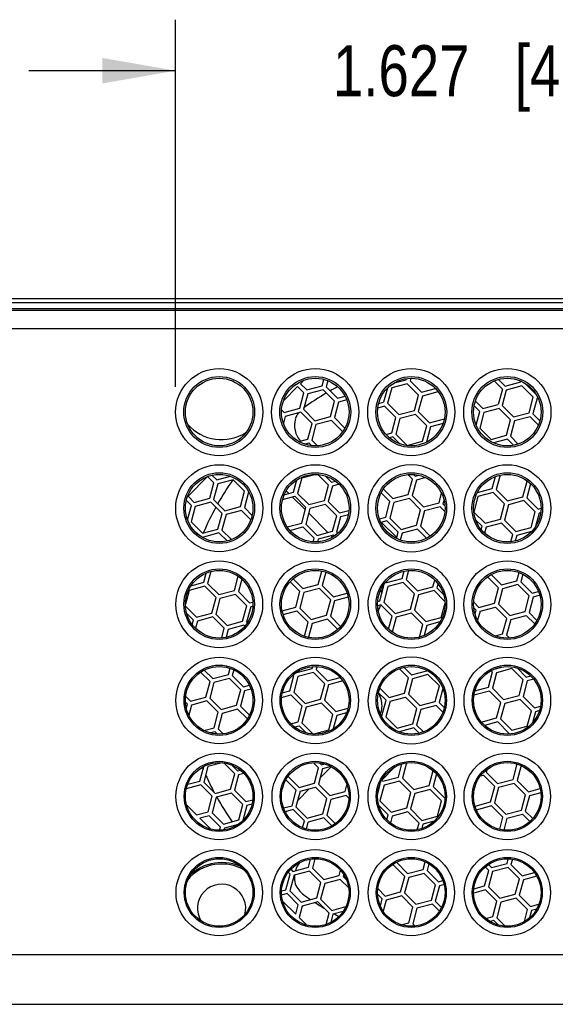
# Model space of a CAD drawing. Header units: inches. Extents: x 0 to 34, y 0 to 22.
# Tile 50 of 60: x 18.9 to 20.2, y 18.3 to 20.8. Entities that reach past the tile are written whole.
import ezdxf

# ---------------------------------------------------------------- set-up
doc = ezdxf.new("R2010")
doc.units = ezdxf.units.IN
doc.header["$LTSCALE"] = 1.87
doc.header["$MEASUREMENT"] = 0
doc.layers.get('0').update_dxf_attribs({"linetype": 'CONTINUOUS'})
doc.layers.add('DIMENSIONS', color=7, linetype='CONTINUOUS')
doc.styles.get("Standard").update_dxf_attribs({"font": 'txt', "width": 0.8})
doc.dimstyles.new('DIMSTYLE_1', dxfattribs={"dimtxt": 0.125, "dimasz": 0.18, "dimexe": 0.125, "dimexo": 0.0625, "dimgap": 0.0625, "dimtad": 0, "dimtih": 1, "dimtoh": 1, "dimdec": 3, "dimzin": 4, "dimdsep": 46, "dimtxsty": 'STANDARD', "dimblk": '_FILLED', "dimblk1": '_FILLED', "dimblk2": '_FILLED', "dimcen": 0.09, "dimadec": 0, "dimazin": 0, "dimtp": 0.01, "dimtm": 0.01, "dimtfac": 1, "dimtdec": 3, "dimtofl": 0, "dimtmove": 0, "dimatfit": 3, "dimldrblk": '_FILLED', "dimfxl": 1, "dimtolj": 1, "dimtzin": 4, "dimarcsym": 0})

# ---------------------------------------------------------------- blocks, each defined once
blk = doc.blocks.new('_FILLED')
at = {"color": 0, "linetype": 'BYBLOCK'}
blk.add_solid([(0, 0), (-1, 0.174), (-1, -0.174)], dxfattribs=at)
blk = doc.blocks.new('*D11')
at = {"layer": 'DIMENSIONS', "color": 2, "linetype": 'CONTINUOUS'}
for p, q in [((19.2883, 19.8557), (19.2883, 20.7552)), ((20.9151, 19.8557), (20.9151, 20.7552)), ((19.2883, 20.6302), (18.9283, 20.6302)), ((20.9151, 20.6302), (21.2751, 20.6302))]:
    blk.add_line(p, q, dxfattribs=at)
at = {"layer": 'DIMENSIONS', "color": 2, "linetype": 'CONTINUOUS', "xscale": 0.18, "yscale": 0.18, "zscale": 0.18}
blk.add_blockref('_FILLED', (19.2883, 20.6302), dxfattribs=at)
at = {"layer": 'DIMENSIONS', "color": 2, "linetype": 'CONTINUOUS', "xscale": 0.18, "yscale": 0.18, "zscale": 0.18, "rotation": 180}
blk.add_blockref('_FILLED', (20.9151, 20.6302), dxfattribs=at)
at = {"layer": 'DIMENSIONS', "color": 2, "linetype": 'CONTINUOUS', "insert": (20.1017, 20.6927), "char_height": 0.125, "width": 1.325, "attachment_point": 2, "line_spacing_factor": 0.9}
blk.add_mtext('1.627{\\Ftxt.shx;\\W1.000000;\\H0.125000; }[41.32]', dxfattribs=at)

msp = doc.modelspace()

# ---------------------------------------------------------------- linework, layer by layer
at = {"color": 7, "linetype": 'CONTINUOUS'}
for p, q in [((12.0523, 20.0719), (21.1523, 20.0719)), ((21.1423, 20.0615), (12.5049, 20.0615)), ((12.4695, 20.0471), (21.174, 20.0471)), ((12.4695, 20.0431), (21.174, 20.0431)), ((21.2256, 19.9975), (12.4686, 19.9975)), ((19.5945, 19.8631), (19.6031, 19.8717)), ((19.5945, 19.8631), (19.6097, 19.8478)), ((19.6476, 19.858), (19.6518, 19.8737)), ((19.6614, 19.8705), (19.6573, 19.8554)), ((19.8561, 19.8631), (19.8182, 19.853)), ((19.8241, 19.8649), (19.8535, 19.8728)), ((19.8535, 19.8728), (19.8542, 19.8755)), ((19.8838, 19.8354), (19.8561, 19.8631)), ((19.8648, 19.8764), (19.8631, 19.8702)), ((19.8631, 19.8702), (19.8909, 19.8424)), ((20.0698, 19.87), (20.0897, 19.8501)), ((20.0803, 19.8736), (20.0967, 19.8572)), ((20.0967, 19.8572), (20.1347, 19.8673)), ((20.1347, 19.8673), (20.1352, 19.8693)), ((20.1443, 19.8648), (20.1721, 19.837)), ((19.5526, 19.8212), (19.5874, 19.856)), ((19.6027, 19.8408), (19.5874, 19.856)), ((19.5925, 19.8029), (19.6027, 19.8408)), ((19.6123, 19.8382), (19.6021, 19.8003)), ((19.6097, 19.8478), (19.6476, 19.858)), ((19.6502, 19.8483), (19.6123, 19.8382)), ((19.678, 19.8206), (19.6502, 19.8483)), ((19.6573, 19.8554), (19.6851, 19.8277)), ((19.8076, 19.8521), (19.7983, 19.8176)), ((19.8182, 19.853), (19.808, 19.815)), ((19.8909, 19.8424), (19.9253, 19.8516)), ((19.9314, 19.8429), (19.8935, 19.8328)), ((19.9356, 19.8387), (19.9314, 19.8429)), ((20.0897, 19.8501), (20.0795, 19.8122)), ((20.0993, 19.8475), (20.0892, 19.8096)), ((20.1373, 19.8577), (20.0993, 19.8475)), ((20.165, 19.8299), (20.1373, 19.8577)), ((19.6678, 19.7827), (19.678, 19.8206)), ((19.6877, 19.818), (19.6775, 19.7801)), ((19.6851, 19.8277), (19.7037, 19.8326)), ((19.7079, 19.8234), (19.6877, 19.818)), ((19.786, 19.8143), (19.7983, 19.8176)), ((19.808, 19.815), (19.8357, 19.7873)), ((19.8737, 19.7974), (19.8838, 19.8354)), ((19.8935, 19.8328), (19.8833, 19.7948)), ((20.0233, 19.8203), (20.0416, 19.802)), ((20.0416, 19.802), (20.0795, 19.8122)), ((20.1549, 19.792), (20.165, 19.8299)), ((20.1747, 19.8273), (20.1645, 19.7894)), ((20.177, 19.828), (20.1747, 19.8273)), ((19.5481, 19.7992), (19.5546, 19.7927)), ((19.5546, 19.7927), (19.5925, 19.8029)), ((19.5951, 19.7932), (19.5572, 19.783)), ((19.6228, 19.7654), (19.5951, 19.7932)), ((19.6021, 19.8003), (19.6299, 19.7725)), ((19.8009, 19.808), (19.784, 19.8034)), ((19.8287, 19.7802), (19.8009, 19.808)), ((19.8357, 19.7873), (19.8737, 19.7974)), ((19.8763, 19.7878), (19.8383, 19.7776)), ((19.904, 19.76), (19.8763, 19.7878)), ((19.8833, 19.7948), (19.9111, 19.7671)), ((20.0345, 19.795), (20.0204, 19.8091)), ((20.0255, 19.7613), (20.0345, 19.795)), ((20.0442, 19.7924), (20.034, 19.7545)), ((20.0821, 19.8025), (20.0442, 19.7924)), ((20.1099, 19.7748), (20.0821, 19.8025)), ((20.0892, 19.8096), (20.1169, 19.7818)), ((20.1169, 19.7818), (20.1549, 19.792)), ((20.1645, 19.7894), (20.1817, 19.7723)), ((19.5572, 19.783), (19.5526, 19.7661)), ((19.6127, 19.7275), (19.6228, 19.7654)), ((19.6299, 19.7725), (19.6678, 19.7827)), ((19.6704, 19.773), (19.6325, 19.7628)), ((19.6982, 19.7452), (19.6704, 19.773)), ((19.6775, 19.7801), (19.7035, 19.7541)), ((19.8185, 19.7423), (19.8287, 19.7802)), ((19.8383, 19.7776), (19.8282, 19.7397)), ((19.9111, 19.7671), (19.9473, 19.7768)), ((19.9441, 19.7656), (19.9137, 19.7574)), ((20.0997, 19.7369), (20.1099, 19.7748)), ((20.1195, 19.7722), (20.1094, 19.7343)), ((20.1574, 19.7823), (20.1195, 19.7722)), ((20.1781, 19.7617), (20.1574, 19.7823)), ((19.6325, 19.7628), (19.6223, 19.7249)), ((19.8044, 19.7385), (19.8185, 19.7423)), ((19.8282, 19.7397), (19.8559, 19.7119)), ((19.8939, 19.7221), (19.904, 19.76)), ((19.9137, 19.7574), (19.9035, 19.7195)), ((20.034, 19.7545), (20.0618, 19.7267)), ((19.5901, 19.7215), (19.6127, 19.7275)), ((19.6047, 19.715), (19.6153, 19.7179)), ((19.6218, 19.7113), (19.6153, 19.7179)), ((19.6223, 19.7249), (19.6362, 19.711)), ((19.8211, 19.7326), (19.8127, 19.7304)), ((19.8379, 19.7158), (19.8211, 19.7326)), ((19.8559, 19.7119), (19.8939, 19.7221)), ((20.0618, 19.7267), (20.0997, 19.7369)), ((20.1023, 19.7272), (20.068, 19.718)), ((20.1172, 19.7123), (20.1023, 19.7272)), ((20.1094, 19.7343), (20.1284, 19.7152)), ((19.3187, 19.5873), (19.3668, 19.6354)), ((19.382, 19.6202), (19.3668, 19.6354)), ((19.3719, 19.5823), (19.382, 19.6202)), ((19.3774, 19.639), (19.3891, 19.6272)), ((19.3891, 19.6272), (19.4226, 19.6362)), ((19.4296, 19.6277), (19.3917, 19.6176)), ((19.4574, 19.6), (19.4296, 19.6277)), ((19.5777, 19.597), (19.5859, 19.6278)), ((19.5975, 19.6324), (19.5874, 19.5944)), ((19.5975, 19.6324), (19.6294, 19.6409)), ((19.6632, 19.6147), (19.6373, 19.6406)), ((19.6548, 19.6373), (19.6703, 19.6218)), ((19.6703, 19.6218), (19.6802, 19.6245)), ((19.869, 19.6295), (19.8581, 19.6405)), ((19.8589, 19.5916), (19.869, 19.6295)), ((19.8787, 19.6269), (19.8685, 19.589)), ((19.872, 19.6407), (19.8761, 19.6366)), ((19.8761, 19.6366), (19.8845, 19.6388)), ((19.9014, 19.633), (19.8787, 19.6269)), ((20.0647, 19.6064), (20.0726, 19.6356)), ((20.0838, 19.639), (20.0744, 19.6038)), ((20.1401, 19.5862), (20.1502, 19.6241)), ((20.1502, 19.6241), (20.1467, 19.6276)), ((19.3917, 19.6176), (19.3815, 19.5797)), ((19.4472, 19.5621), (19.4574, 19.6)), ((19.467, 19.5974), (19.4569, 19.5595)), ((19.5546, 19.5908), (19.5777, 19.597)), ((19.5663, 19.594), (19.5596, 19.6006)), ((19.5874, 19.5944), (19.6151, 19.5667)), ((19.653, 19.5768), (19.6632, 19.6147)), ((19.6729, 19.6122), (19.6627, 19.5742)), ((19.6893, 19.6166), (19.6729, 19.6122)), ((19.7925, 19.5958), (19.8139, 19.5744)), ((19.7977, 19.6047), (19.821, 19.5814)), ((19.9342, 19.5714), (19.9405, 19.5947)), ((20.0284, 19.5966), (20.0647, 19.6064)), ((20.0673, 19.5967), (20.0294, 19.5865)), ((20.0951, 19.5689), (20.0673, 19.5967)), ((20.0744, 19.6038), (20.1021, 19.576)), ((20.1589, 19.6179), (20.1497, 19.5836)), ((19.3269, 19.565), (19.3146, 19.5772)), ((19.3187, 19.5873), (19.3339, 19.5721)), ((19.3339, 19.5721), (19.3719, 19.5823)), ((19.3744, 19.5726), (19.3365, 19.5624)), ((19.4022, 19.5448), (19.3744, 19.5726)), ((19.3815, 19.5797), (19.4093, 19.5519)), ((19.5507, 19.5794), (19.5803, 19.5874)), ((19.6065, 19.5538), (19.5744, 19.5858)), ((19.608, 19.5596), (19.5803, 19.5874)), ((19.6151, 19.5667), (19.653, 19.5768)), ((19.6627, 19.5742), (19.6905, 19.5465)), ((19.8037, 19.5364), (19.8139, 19.5744)), ((19.8235, 19.5718), (19.8134, 19.5339)), ((19.821, 19.5814), (19.8589, 19.5916)), ((19.8615, 19.5819), (19.8235, 19.5718)), ((19.8892, 19.5542), (19.8615, 19.5819)), ((19.8685, 19.589), (19.8963, 19.5612)), ((19.8963, 19.5612), (19.9342, 19.5714)), ((19.9465, 19.5784), (19.9439, 19.5688)), ((20.0294, 19.5865), (20.0192, 19.5486)), ((20.1021, 19.576), (20.1401, 19.5862)), ((20.1426, 19.5765), (20.1047, 19.5663)), ((20.1704, 19.5487), (20.1426, 19.5765)), ((20.1497, 19.5836), (20.1775, 19.5558)), ((19.3174, 19.5298), (19.3269, 19.565)), ((19.3365, 19.5624), (19.3264, 19.5245)), ((19.4093, 19.5519), (19.4472, 19.5621)), ((19.4498, 19.5524), (19.4119, 19.5422)), ((19.4728, 19.5294), (19.4498, 19.5524)), ((19.4569, 19.5595), (19.476, 19.5403)), ((19.5979, 19.5217), (19.608, 19.5596)), ((19.6177, 19.557), (19.6075, 19.5191)), ((19.6556, 19.5672), (19.6177, 19.557)), ((19.6834, 19.5394), (19.6556, 19.5672)), ((19.6905, 19.5465), (19.7133, 19.5526)), ((19.8791, 19.5162), (19.8892, 19.5542)), ((19.8989, 19.5516), (19.8887, 19.5137)), ((19.9368, 19.5617), (19.8989, 19.5516)), ((19.9486, 19.55), (19.9368, 19.5617)), ((19.9439, 19.5688), (19.9488, 19.5639)), ((20.0192, 19.5486), (20.047, 19.5209)), ((20.0849, 19.531), (20.0951, 19.5689)), ((20.1047, 19.5663), (20.0946, 19.5284)), ((20.1602, 19.5108), (20.1704, 19.5487)), ((20.1801, 19.5462), (20.1712, 19.5132)), ((20.1775, 19.5558), (20.1846, 19.5577)), ((20.1837, 19.5471), (20.1801, 19.5462)), ((19.3264, 19.5245), (19.3541, 19.4968)), ((19.392, 19.5069), (19.4022, 19.5448)), ((19.4119, 19.5422), (19.4017, 19.5043)), ((19.6618, 19.4984), (19.6146, 19.5456)), ((19.6732, 19.5015), (19.6834, 19.5394)), ((19.693, 19.5368), (19.6829, 19.4989)), ((19.7119, 19.5419), (19.693, 19.5368)), ((19.7876, 19.5321), (19.8037, 19.5364)), ((19.8063, 19.5268), (19.7913, 19.5228)), ((19.7934, 19.5233), (19.8306, 19.4861)), ((19.8341, 19.499), (19.8063, 19.5268)), ((19.8134, 19.5339), (19.8411, 19.5061)), ((20.0399, 19.5138), (20.0239, 19.5298)), ((20.047, 19.5209), (20.0849, 19.531)), ((20.0946, 19.5284), (20.1223, 19.5007)), ((19.3423, 19.4944), (19.3315, 19.5052)), ((19.3541, 19.4968), (19.392, 19.5069)), ((19.4017, 19.5043), (19.4251, 19.4809)), ((19.5619, 19.512), (19.5979, 19.5217)), ((19.5685, 19.5035), (19.6005, 19.512)), ((19.6282, 19.4843), (19.6005, 19.512)), ((19.6075, 19.5191), (19.6353, 19.4913)), ((19.6353, 19.4913), (19.6732, 19.5015)), ((19.6829, 19.4989), (19.6856, 19.4962)), ((19.83, 19.4837), (19.8341, 19.499)), ((19.8411, 19.5061), (19.8791, 19.5162)), ((19.8817, 19.5066), (19.8437, 19.4964)), ((19.9038, 19.4844), (19.8817, 19.5066)), ((19.8887, 19.5137), (19.9127, 19.4897)), ((20.0377, 19.5056), (20.0399, 19.5138)), ((20.0496, 19.5112), (20.0458, 19.4971)), ((20.0875, 19.5214), (20.0496, 19.5112)), ((20.1152, 19.4936), (20.0875, 19.5214)), ((20.1223, 19.5007), (20.1602, 19.5108)), ((20.1614, 19.5008), (20.1249, 19.491)), ((19.3567, 19.4871), (19.3562, 19.4851)), ((19.3946, 19.4973), (19.3567, 19.4871)), ((19.4143, 19.4776), (19.3946, 19.4973)), ((19.6259, 19.4755), (19.6282, 19.4843)), ((19.6379, 19.4817), (19.6362, 19.4755)), ((19.6758, 19.4918), (19.6379, 19.4817)), ((19.6732, 19.4871), (19.67, 19.4903)), ((19.6777, 19.49), (19.6758, 19.4918)), ((19.8437, 19.4964), (19.8393, 19.4798)), ((20.1105, 19.4758), (20.1152, 19.4936)), ((20.1249, 19.491), (20.1213, 19.4777)), ((19.3745, 19.4028), (19.3667, 19.3738)), ((19.6382, 19.371), (19.647, 19.4038)), ((19.8441, 19.3858), (19.8489, 19.4036)), ((19.8596, 19.4052), (19.8537, 19.3832)), ((19.3571, 19.3764), (19.3631, 19.3989)), ((19.4324, 19.3562), (19.4417, 19.3911)), ((19.4503, 19.3844), (19.4421, 19.3536)), ((19.5933, 19.3538), (19.5691, 19.3779)), ((19.5762, 19.3849), (19.6003, 19.3608)), ((19.6567, 19.4012), (19.6479, 19.3684)), ((19.8042, 19.3775), (19.8062, 19.3756)), ((19.8062, 19.3756), (19.8441, 19.3858)), ((19.8537, 19.3832), (19.8815, 19.3554)), ((19.9194, 19.3656), (19.9238, 19.382)), ((20.0803, 19.3631), (20.0535, 19.3899)), ((20.0622, 19.3954), (20.0873, 19.3702)), ((20.0873, 19.3702), (20.1253, 19.3803)), ((20.1253, 19.3803), (20.1306, 19.4002)), ((20.1398, 19.3961), (20.1349, 19.3777)), ((20.1349, 19.3777), (20.1627, 19.35)), ((19.3217, 19.3566), (19.3126, 19.3226)), ((19.3597, 19.3668), (19.3217, 19.3566)), ((19.326, 19.3681), (19.3571, 19.3764)), ((19.3874, 19.339), (19.3597, 19.3668)), ((19.3667, 19.3738), (19.3945, 19.3461)), ((19.3945, 19.3461), (19.4324, 19.3562)), ((19.4421, 19.3536), (19.4698, 19.3259)), ((19.5831, 19.3158), (19.5933, 19.3538)), ((19.6003, 19.3608), (19.6382, 19.371)), ((19.6408, 19.3613), (19.6029, 19.3512)), ((19.6686, 19.3336), (19.6408, 19.3613)), ((19.6479, 19.3684), (19.6757, 19.3406)), ((19.7889, 19.3306), (19.7991, 19.3685)), ((19.7991, 19.3685), (19.798, 19.3696)), ((19.8088, 19.3659), (19.7986, 19.328)), ((19.8467, 19.3761), (19.8088, 19.3659)), ((19.8744, 19.3483), (19.8467, 19.3761)), ((19.8815, 19.3554), (19.9194, 19.3656)), ((19.922, 19.3559), (19.8841, 19.3457)), ((19.922, 19.3559), (19.9487, 19.3292)), ((19.9318, 19.3731), (19.9291, 19.363)), ((19.9291, 19.363), (19.9454, 19.3466)), ((20.0701, 19.3252), (20.0803, 19.3631)), ((20.0899, 19.3605), (20.0798, 19.3226)), ((20.1279, 19.3707), (20.0899, 19.3605)), ((20.1556, 19.3429), (20.1279, 19.3707)), ((20.1627, 19.35), (20.1782, 19.3541)), ((19.3773, 19.3011), (19.3874, 19.339)), ((19.3971, 19.3364), (19.3869, 19.2985)), ((19.435, 19.3466), (19.3971, 19.3364)), ((19.4628, 19.3188), (19.435, 19.3466)), ((19.6029, 19.3512), (19.5927, 19.3132)), ((19.6584, 19.2956), (19.6686, 19.3336)), ((19.6783, 19.331), (19.6681, 19.2931)), ((19.6757, 19.3406), (19.709, 19.3496)), ((19.7117, 19.3399), (19.6783, 19.331)), ((19.7837, 19.3292), (19.7889, 19.3306)), ((19.8643, 19.3104), (19.8744, 19.3483)), ((19.8841, 19.3457), (19.8739, 19.3078)), ((20.1455, 19.305), (20.1556, 19.3429)), ((20.1653, 19.3403), (20.1551, 19.3024)), ((20.1815, 19.3447), (20.1653, 19.3403)), ((19.3126, 19.3177), (19.3393, 19.2909)), ((19.4526, 19.2809), (19.4628, 19.3188)), ((19.4724, 19.3162), (19.4623, 19.2783)), ((19.4698, 19.3259), (19.4778, 19.328)), ((19.4778, 19.3177), (19.4724, 19.3162)), ((19.5494, 19.3068), (19.5831, 19.3158)), ((19.5519, 19.2971), (19.5857, 19.3062)), ((19.6134, 19.2784), (19.5857, 19.3062)), ((19.5927, 19.3132), (19.6205, 19.2855)), ((19.7915, 19.3209), (19.7844, 19.319)), ((19.7903, 19.3187), (19.7893, 19.3164)), ((19.8193, 19.2932), (19.7915, 19.3209)), ((19.7986, 19.328), (19.8263, 19.3003)), ((19.8263, 19.3003), (19.8643, 19.3104)), ((19.8739, 19.3078), (19.9017, 19.2801)), ((19.9396, 19.2902), (19.9489, 19.325)), ((20.0191, 19.3281), (20.0322, 19.315)), ((20.0251, 19.3079), (20.0194, 19.3137)), ((20.0225, 19.2983), (20.0251, 19.3079)), ((20.0348, 19.3054), (20.0288, 19.2832)), ((20.0322, 19.315), (20.0701, 19.3252)), ((20.0348, 19.3054), (20.0727, 19.3155)), ((20.1005, 19.2878), (20.0727, 19.3155)), ((20.0798, 19.3226), (20.1075, 19.2948)), ((20.1075, 19.2948), (20.1455, 19.305)), ((19.3323, 19.2838), (19.3153, 19.3008)), ((19.3292, 19.2726), (19.3323, 19.2838)), ((19.3419, 19.2813), (19.3372, 19.2636)), ((19.3393, 19.2909), (19.3773, 19.3011)), ((19.3798, 19.2914), (19.3419, 19.2813)), ((19.4076, 19.2637), (19.3798, 19.2914)), ((19.3869, 19.2985), (19.4147, 19.2707)), ((19.4147, 19.2707), (19.4526, 19.2809)), ((19.6205, 19.2855), (19.6584, 19.2956)), ((19.661, 19.286), (19.6231, 19.2758)), ((19.686, 19.261), (19.661, 19.286)), ((19.6681, 19.2931), (19.693, 19.2681)), ((19.8107, 19.2612), (19.8193, 19.2932)), ((19.8289, 19.2906), (19.8192, 19.2544)), ((19.8669, 19.3008), (19.8289, 19.2906)), ((19.8669, 19.3008), (19.8946, 19.273)), ((19.9017, 19.2801), (19.9396, 19.2902)), ((20.0903, 19.2498), (20.1005, 19.2878)), ((20.1101, 19.2852), (20.1, 19.2472)), ((20.1101, 19.2852), (20.148, 19.2953)), ((20.169, 19.2744), (20.148, 19.2953)), ((20.1551, 19.3024), (20.1744, 19.2831)), ((19.4013, 19.2401), (19.4076, 19.2637)), ((19.4173, 19.2611), (19.412, 19.2416)), ((19.4552, 19.2712), (19.4173, 19.2611)), ((19.4579, 19.2685), (19.4552, 19.2712)), ((19.4623, 19.2783), (19.464, 19.2766)), ((19.6043, 19.2442), (19.6134, 19.2784)), ((19.6231, 19.2758), (19.6139, 19.2415)), ((19.8864, 19.2423), (19.8946, 19.273)), ((19.9043, 19.2704), (19.8978, 19.2461)), ((19.9366, 19.2791), (19.9043, 19.2704)), ((20.0726, 19.2451), (20.0903, 19.2498)), ((20.1, 19.2472), (20.1072, 19.24)), ((19.3586, 19.1614), (19.3797, 19.1402)), ((19.4176, 19.1504), (19.4217, 19.1656)), ((19.431, 19.1618), (19.4273, 19.1478)), ((19.5855, 19.155), (19.6235, 19.1652)), ((19.6235, 19.1652), (19.6247, 19.1697)), ((19.6351, 19.1698), (19.6331, 19.1626)), ((19.6331, 19.1626), (19.6609, 19.1348)), ((19.8596, 19.1425), (19.8374, 19.1647)), ((19.8483, 19.168), (19.8667, 19.1496)), ((20.0655, 19.1573), (20.0626, 19.1601)), ((20.0726, 19.1643), (20.0906, 19.1692)), ((20.1131, 19.1648), (20.0751, 19.1547)), ((20.1408, 19.1371), (20.1131, 19.1648)), ((20.1257, 19.1664), (20.1479, 19.1441)), ((19.3726, 19.1332), (19.3496, 19.1562)), ((19.3797, 19.1402), (19.4176, 19.1504)), ((19.4202, 19.1407), (19.3823, 19.1306)), ((19.448, 19.113), (19.4202, 19.1407)), ((19.4273, 19.1478), (19.455, 19.12)), ((19.5683, 19.11), (19.5785, 19.1479)), ((19.5785, 19.1479), (19.5766, 19.1498)), ((19.5881, 19.1453), (19.578, 19.1074)), ((19.5846, 19.1559), (19.5855, 19.155)), ((19.626, 19.1555), (19.5881, 19.1453)), ((19.6538, 19.1277), (19.626, 19.1555)), ((19.6609, 19.1348), (19.6917, 19.1431)), ((19.8495, 19.1046), (19.8596, 19.1425)), ((19.8693, 19.1399), (19.8591, 19.102)), ((19.8667, 19.1496), (19.9046, 19.1597)), ((19.9072, 19.1501), (19.8693, 19.1399)), ((19.935, 19.1223), (19.9072, 19.1501)), ((20.0553, 19.1193), (20.0655, 19.1573)), ((20.0751, 19.1547), (20.065, 19.1168)), ((20.1307, 19.0991), (20.1408, 19.1371)), ((20.1479, 19.1441), (20.1588, 19.1471)), ((20.1664, 19.1387), (20.1505, 19.1345)), ((19.3625, 19.0952), (19.3726, 19.1332)), ((19.3823, 19.1306), (19.3721, 19.0926)), ((19.4378, 19.075), (19.448, 19.113)), ((19.455, 19.12), (19.4694, 19.1239)), ((19.4733, 19.1146), (19.4576, 19.1104)), ((19.6436, 19.0898), (19.6538, 19.1277)), ((19.6635, 19.1251), (19.6533, 19.0872)), ((19.6986, 19.1345), (19.6635, 19.1251)), ((19.789, 19.117), (19.8116, 19.0944)), ((19.9248, 19.0844), (19.935, 19.1223)), ((19.9437, 19.1162), (19.9345, 19.0818)), ((20.0223, 19.1105), (20.0553, 19.1193)), ((20.065, 19.1168), (20.0927, 19.089)), ((20.1505, 19.1345), (20.1403, 19.0966)), ((19.313, 19.0966), (19.3245, 19.0851)), ((19.3245, 19.0851), (19.3625, 19.0952)), ((19.3721, 19.0926), (19.3999, 19.0649)), ((19.4576, 19.1104), (19.4475, 19.0725)), ((19.5482, 19.0943), (19.5709, 19.1003)), ((19.5499, 19.1051), (19.5683, 19.11)), ((19.5986, 19.0726), (19.5709, 19.1003)), ((19.578, 19.1074), (19.6057, 19.0796)), ((19.6057, 19.0796), (19.6436, 19.0898)), ((19.786, 19.1058), (19.8045, 19.0873)), ((19.8116, 19.0944), (19.8495, 19.1046)), ((19.8141, 19.0848), (19.8521, 19.0949)), ((19.8798, 19.0672), (19.8521, 19.0949)), ((19.8591, 19.102), (19.8869, 19.0742)), ((20.02, 19.0995), (20.0197, 19.0984)), ((20.0579, 19.1097), (20.02, 19.0995)), ((20.0857, 19.0819), (20.0579, 19.1097)), ((20.0927, 19.089), (20.1307, 19.0991)), ((20.1332, 19.0895), (20.0953, 19.0793)), ((20.161, 19.0617), (20.1332, 19.0895)), ((20.1403, 19.0966), (20.1681, 19.0688)), ((19.3175, 19.078), (19.3125, 19.083)), ((19.3147, 19.0677), (19.3175, 19.078)), ((19.3271, 19.0754), (19.3206, 19.0511)), ((19.365, 19.0856), (19.3271, 19.0754)), ((19.3928, 19.0578), (19.365, 19.0856)), ((19.3999, 19.0649), (19.4378, 19.075)), ((19.4404, 19.0654), (19.4025, 19.0552)), ((19.4643, 19.0415), (19.4404, 19.0654)), ((19.4475, 19.0725), (19.4694, 19.0505)), ((19.5885, 19.0347), (19.5986, 19.0726)), ((19.6083, 19.07), (19.5981, 19.0321)), ((19.6462, 19.0801), (19.6083, 19.07)), ((19.674, 19.0524), (19.6462, 19.0801)), ((19.6533, 19.0872), (19.6811, 19.0595)), ((19.6811, 19.0595), (19.7111, 19.0675)), ((19.7943, 19.0494), (19.8045, 19.0873)), ((19.8141, 19.0848), (19.804, 19.0468)), ((19.8697, 19.0292), (19.8798, 19.0672)), ((19.8895, 19.0646), (19.8793, 19.0266)), ((19.8869, 19.0742), (19.9248, 19.0844)), ((19.9274, 19.0747), (19.8895, 19.0646)), ((19.9438, 19.0583), (19.9274, 19.0747)), ((19.9345, 19.0818), (19.947, 19.0692)), ((20.0755, 19.044), (20.0857, 19.0819)), ((20.0953, 19.0793), (20.0852, 19.0414)), ((20.1681, 19.0688), (20.1832, 19.0729)), ((19.3826, 19.0199), (19.3928, 19.0578)), ((19.4025, 19.0552), (19.3923, 19.0173)), ((19.6638, 19.0145), (19.674, 19.0524)), ((19.6836, 19.0498), (19.6749, 19.0171)), ((19.7075, 19.0562), (19.6836, 19.0498)), ((19.7927, 19.049), (19.7943, 19.0494)), ((19.804, 19.0468), (19.8317, 19.0191)), ((20.0376, 19.0338), (20.0755, 19.044)), ((20.0852, 19.0414), (20.1129, 19.0136)), ((20.1508, 19.0238), (20.161, 19.0617)), ((20.1707, 19.0591), (20.1634, 19.0319)), ((20.1805, 19.0618), (20.1707, 19.0591)), ((19.3578, 19.0132), (19.3826, 19.0199)), ((19.3923, 19.0173), (19.4047, 19.0049)), ((19.5708, 19.0299), (19.5885, 19.0347)), ((19.5796, 19.0219), (19.5911, 19.025)), ((19.6088, 19.0073), (19.5911, 19.025)), ((19.5981, 19.0321), (19.6259, 19.0043)), ((19.813, 19.0237), (19.8027, 19.0339)), ((19.8317, 19.0191), (19.8697, 19.0292)), ((19.8723, 19.0196), (19.8362, 19.0099)), ((19.8723, 19.0196), (19.8853, 19.0066)), ((19.8793, 19.0266), (19.8961, 19.0099)), ((20.0781, 19.0343), (20.0461, 19.0258)), ((20.1058, 19.0066), (20.0781, 19.0343)), ((20.1129, 19.0136), (20.1508, 19.0238)), ((19.3852, 19.0102), (19.3738, 19.0072)), ((19.391, 19.0044), (19.3852, 19.0102)), ((19.6259, 19.0043), (19.6638, 19.0145)), ((20.1053, 19.0044), (20.1058, 19.0066)), ((19.3477, 18.8894), (19.3573, 18.9252)), ((19.3675, 18.9247), (19.3573, 18.8868)), ((19.4024, 18.9341), (19.3675, 18.9247)), ((19.4332, 18.9071), (19.4067, 18.9336)), ((19.426, 18.9285), (19.4402, 18.9142)), ((19.639, 18.9219), (19.6266, 18.9343)), ((19.6288, 18.884), (19.639, 18.9219)), ((19.6487, 18.9193), (19.6385, 18.8814)), ((19.6413, 18.9337), (19.6461, 18.929)), ((19.6427, 18.8971), (19.6701, 18.9245)), ((19.6461, 18.929), (19.654, 18.9311)), ((19.6693, 18.9248), (19.6487, 18.9193)), ((19.8261, 18.924), (19.7937, 18.8917)), ((19.8347, 18.8987), (19.8434, 18.9312)), ((19.8545, 18.9341), (19.8443, 18.8961)), ((20.1159, 18.8933), (20.126, 18.9312)), ((20.1353, 18.9273), (20.1255, 18.8907)), ((19.423, 18.8692), (19.4332, 18.9071)), ((19.4428, 18.9045), (19.4327, 18.8666)), ((19.4402, 18.9142), (19.4472, 18.9161)), ((19.4558, 18.908), (19.4428, 18.9045)), ((19.564, 18.9007), (19.5909, 18.8738)), ((19.7968, 18.8886), (19.8347, 18.8987)), ((19.8443, 18.8961), (19.8721, 18.8684)), ((19.91, 18.8785), (19.9197, 18.9148)), ((19.9279, 18.9068), (19.9197, 18.876)), ((20.0359, 18.9019), (20.0431, 18.9038)), ((20.0709, 18.8761), (20.0431, 18.9038)), ((20.0521, 18.9179), (20.0502, 18.9109)), ((20.0502, 18.9109), (20.0779, 18.8831)), ((19.3503, 18.8797), (19.3145, 18.8702)), ((19.318, 18.8814), (19.3477, 18.8894)), ((19.378, 18.852), (19.3503, 18.8797)), ((19.3573, 18.8868), (19.3851, 18.859)), ((19.5839, 18.8667), (19.5585, 18.8921)), ((19.5909, 18.8738), (19.6288, 18.884)), ((19.5935, 18.8642), (19.6314, 18.8743)), ((19.6592, 18.8465), (19.6314, 18.8743)), ((19.6385, 18.8814), (19.6663, 18.8536)), ((19.7042, 18.8638), (19.7085, 18.8799)), ((19.7838, 18.8594), (19.7897, 18.8815)), ((19.7994, 18.8789), (19.7892, 18.841)), ((19.7937, 18.8917), (19.7968, 18.8886)), ((19.8373, 18.8891), (19.7994, 18.8789)), ((19.865, 18.8613), (19.8373, 18.8891)), ((19.8721, 18.8684), (19.91, 18.8785)), ((19.9197, 18.876), (19.9474, 18.8482)), ((20.0607, 18.8382), (20.0709, 18.8761)), ((20.0805, 18.8735), (20.0704, 18.8356)), ((20.0779, 18.8831), (20.1159, 18.8933)), ((20.1185, 18.8836), (20.0805, 18.8735)), ((20.1462, 18.8559), (20.1185, 18.8836)), ((20.1255, 18.8907), (20.1533, 18.863)), ((20.1533, 18.863), (20.1822, 18.8707)), ((19.3679, 18.8141), (19.378, 18.852)), ((19.3877, 18.8494), (19.3775, 18.8115)), ((19.3851, 18.859), (19.423, 18.8692)), ((19.4256, 18.8595), (19.3877, 18.8494)), ((19.4534, 18.8318), (19.4256, 18.8595)), ((19.4327, 18.8666), (19.4604, 18.8389)), ((19.5737, 18.8288), (19.5839, 18.8667)), ((19.5935, 18.8642), (19.5834, 18.8262)), ((19.5876, 18.842), (19.6157, 18.8701)), ((19.649, 18.8086), (19.6592, 18.8465)), ((19.6663, 18.8536), (19.7042, 18.8638)), ((19.7068, 18.8541), (19.6689, 18.844)), ((19.7134, 18.8475), (19.7068, 18.8541)), ((19.8549, 18.8234), (19.865, 18.8613)), ((19.8747, 18.8587), (19.8645, 18.8208)), ((19.9126, 18.8689), (19.8747, 18.8587)), ((19.9404, 18.8411), (19.9126, 18.8689)), ((19.9474, 18.8482), (19.9497, 18.8488)), ((20.1361, 18.818), (20.1462, 18.8559)), ((20.1559, 18.8533), (20.1457, 18.8154)), ((20.184, 18.8608), (20.1559, 18.8533)), ((19.3394, 18.8064), (19.315, 18.8308)), ((19.4432, 18.7939), (19.4534, 18.8318)), ((19.463, 18.8292), (19.4532, 18.7925)), ((19.4604, 18.8389), (19.4776, 18.8434)), ((19.4758, 18.8326), (19.463, 18.8292)), ((19.5529, 18.8233), (19.5737, 18.8288)), ((19.5834, 18.8262), (19.6111, 18.7985)), ((19.6689, 18.844), (19.6587, 18.806)), ((19.8099, 18.8062), (19.7864, 18.8297)), ((19.7892, 18.841), (19.8169, 18.8132)), ((19.8169, 18.8132), (19.8549, 18.8234)), ((19.9302, 18.8032), (19.9404, 18.8411)), ((20.0228, 18.828), (20.0607, 18.8382)), ((20.0633, 18.8285), (20.0254, 18.8183)), ((20.0633, 18.8285), (20.0911, 18.8007)), ((20.0704, 18.8356), (20.0981, 18.8078)), ((19.3394, 18.8064), (19.3679, 18.8141)), ((19.3704, 18.8044), (19.3476, 18.7983)), ((19.3744, 18.7715), (19.3476, 18.7983)), ((19.3982, 18.7766), (19.3704, 18.8044)), ((19.3775, 18.8115), (19.4053, 18.7837)), ((19.5763, 18.8192), (19.557, 18.814)), ((19.5578, 18.8123), (19.5605, 18.8149)), ((19.604, 18.7914), (19.5763, 18.8192)), ((19.6111, 18.7985), (19.649, 18.8086)), ((19.6516, 18.799), (19.6137, 18.7888)), ((19.6712, 18.7794), (19.6516, 18.799)), ((19.6587, 18.806), (19.6798, 18.785)), ((19.8066, 18.7941), (19.8099, 18.8062)), ((19.8195, 18.8036), (19.815, 18.7866)), ((19.8575, 18.8137), (19.8195, 18.8036)), ((19.8852, 18.786), (19.8575, 18.8137)), ((19.8645, 18.8208), (19.8923, 18.793)), ((19.8923, 18.793), (19.9302, 18.8032)), ((20.0831, 18.771), (20.0911, 18.8007)), ((20.1007, 18.7981), (20.093, 18.7693)), ((20.0981, 18.8078), (20.1361, 18.818)), ((20.1007, 18.7981), (20.1386, 18.8083)), ((20.157, 18.79), (20.1386, 18.8083)), ((20.1457, 18.8154), (20.164, 18.7971)), ((19.3961, 18.7688), (19.3982, 18.7766)), ((19.4053, 18.7837), (19.4432, 18.7939)), ((19.4079, 18.774), (19.4067, 18.7696)), ((19.4416, 18.7831), (19.4079, 18.774)), ((19.5996, 18.7749), (19.604, 18.7914)), ((19.6091, 18.7717), (19.6137, 18.7888)), ((19.881, 18.7702), (19.8852, 18.786)), ((19.8949, 18.7834), (19.8921, 18.773)), ((19.9223, 18.7907), (19.8949, 18.7834)), ((19.5761, 18.668), (19.6141, 18.6781)), ((19.6141, 18.6781), (19.6194, 18.6981)), ((19.63, 18.6989), (19.6237, 18.6755)), ((19.8225, 18.6832), (19.8151, 18.6813)), ((19.8502, 18.6555), (19.8225, 18.6832)), ((19.8296, 18.6903), (19.8573, 18.6625)), ((19.8952, 18.6727), (19.9003, 18.6916)), ((19.9094, 18.6868), (19.9049, 18.6701)), ((20.0561, 18.6702), (20.0476, 18.6788)), ((20.0556, 18.6849), (20.0632, 18.6773)), ((20.0632, 18.6773), (20.1011, 18.6875)), ((20.1037, 18.6778), (20.0657, 18.6677)), ((20.1011, 18.6875), (20.1041, 18.6989)), ((20.1314, 18.65), (20.1037, 18.6778)), ((20.1142, 18.6979), (20.1107, 18.6849)), ((20.1107, 18.6849), (20.1385, 18.6571)), ((19.5589, 18.623), (19.5691, 18.6609)), ((19.5691, 18.6609), (19.5643, 18.6656)), ((19.5787, 18.6583), (19.5686, 18.6204)), ((19.5708, 18.6733), (19.5761, 18.668)), ((19.6166, 18.6685), (19.5787, 18.6583)), ((19.6444, 18.6407), (19.6166, 18.6685)), ((19.6237, 18.6755), (19.6515, 18.6478)), ((19.6515, 18.6478), (19.6894, 18.6579)), ((19.6894, 18.6579), (19.6928, 18.6708)), ((19.7005, 18.6607), (19.6991, 18.6554)), ((19.6991, 18.6554), (19.7076, 18.6468)), ((19.8401, 18.6176), (19.8502, 18.6555)), ((19.8573, 18.6625), (19.8952, 18.6727)), ((19.8978, 18.663), (19.8599, 18.6529)), ((19.9256, 18.6353), (19.8978, 18.663)), ((19.9049, 18.6701), (19.9327, 18.6424)), ((20.0459, 18.6323), (20.0561, 18.6702)), ((20.0657, 18.6677), (20.0556, 18.6297)), ((20.1385, 18.6571), (20.1684, 18.6651)), ((20.1741, 18.6563), (20.1411, 18.6475)), ((19.6342, 18.6028), (19.6444, 18.6407)), ((19.6541, 18.6381), (19.6439, 18.6002)), ((19.692, 18.6483), (19.6541, 18.6381)), ((19.7127, 18.6276), (19.692, 18.6483)), ((19.8599, 18.6529), (19.8497, 18.615)), ((19.9154, 18.5974), (19.9256, 18.6353)), ((19.9352, 18.6327), (19.9251, 18.5948)), ((19.9327, 18.6424), (19.9437, 18.6453)), ((19.9466, 18.6357), (19.9352, 18.6327)), ((20.0194, 18.6252), (20.0459, 18.6323)), ((20.0556, 18.6297), (20.0833, 18.602)), ((20.1213, 18.6121), (20.1314, 18.65)), ((20.1411, 18.6475), (20.1309, 18.6095)), ((19.548, 18.6201), (19.5589, 18.623)), ((19.5615, 18.6133), (19.5481, 18.6097)), ((19.5892, 18.5856), (19.5615, 18.6133)), ((19.5686, 18.6204), (19.5963, 18.5926)), ((19.7951, 18.6003), (19.7835, 18.6119)), ((19.7839, 18.6256), (19.8022, 18.6074)), ((19.8022, 18.6074), (19.8401, 18.6176)), ((19.8427, 18.6079), (19.8047, 18.5977)), ((19.8704, 18.5801), (19.8427, 18.6079)), ((19.8497, 18.615), (19.8775, 18.5872)), ((20.0485, 18.6227), (20.0192, 18.6148)), ((20.0763, 18.5949), (20.0485, 18.6227)), ((20.0833, 18.602), (20.1213, 18.6121)), ((20.1309, 18.6095), (20.1587, 18.5818)), ((19.5831, 18.5627), (19.5506, 18.5953)), ((19.5831, 18.5627), (19.5892, 18.5856)), ((19.5989, 18.583), (19.5913, 18.5546)), ((19.5963, 18.5926), (19.6342, 18.6028)), ((19.6368, 18.5931), (19.5989, 18.583)), ((19.6646, 18.5654), (19.6368, 18.5931)), ((19.6439, 18.6002), (19.6717, 18.5724)), ((19.6717, 18.5724), (19.7059, 18.5816)), ((19.7904, 18.5828), (19.7951, 18.6003)), ((19.8047, 18.5977), (19.7973, 18.5701)), ((19.8775, 18.5872), (19.9154, 18.5974)), ((19.918, 18.5877), (19.8801, 18.5775)), ((19.9353, 18.5705), (19.918, 18.5877)), ((19.9251, 18.5948), (19.9404, 18.5794)), ((20.0661, 18.557), (20.0763, 18.5949)), ((20.0859, 18.5923), (20.0758, 18.5544)), ((20.1238, 18.6025), (20.0859, 18.5923)), ((20.1516, 18.5747), (20.1238, 18.6025)), ((20.1587, 18.5818), (20.1793, 18.5873)), ((19.6572, 18.5377), (19.6646, 18.5654)), ((19.6742, 18.5628), (19.6689, 18.5427)), ((19.699, 18.5694), (19.6742, 18.5628)), ((19.8603, 18.5422), (19.8704, 18.5801)), ((19.8801, 18.5775), (19.8699, 18.5396)), ((20.0489, 18.5524), (20.0661, 18.557)), ((20.1436, 18.5447), (20.1516, 18.5747)), ((20.1613, 18.5721), (20.1564, 18.554)), ((20.1738, 18.5755), (20.1613, 18.5721)), ((19.6099, 18.536), (19.5913, 18.5546)), ((19.8414, 18.5371), (19.8603, 18.5422)), ((19.8699, 18.5396), (19.8757, 18.5339)), ((20.0687, 18.5473), (20.0595, 18.5449)), ((20.0797, 18.5363), (20.0687, 18.5473)), ((20.0758, 18.5544), (20.0967, 18.5335)), ((16.3803, 18.4644), (21.1921, 18.4644)), ((16.3827, 18.3421), (21.1899, 18.3421))]:
    msp.add_line(p, q, dxfattribs=at)
for centre, radius in [((19.3952, 19.7933), 0.1069), ((19.6307, 19.7933), 0.1069), ((19.8662, 19.7933), 0.1069), ((20.1017, 19.7933), 0.1069), ((19.3952, 19.7937), 0.0869), ((19.3952, 19.7936), 0.0828), ((19.6307, 19.7937), 0.0869), ((19.6307, 19.7936), 0.0828), ((19.8662, 19.7937), 0.0869), ((19.8662, 19.7936), 0.0828), ((20.1017, 19.7937), 0.0869), ((20.1017, 19.7936), 0.0828), ((19.3952, 19.5578), 0.1067), ((19.3952, 19.5582), 0.0867), ((19.6307, 19.5578), 0.1067), ((19.6307, 19.5582), 0.0867), ((19.8662, 19.5582), 0.0867), ((20.1017, 19.5578), 0.1067), ((20.1017, 19.5582), 0.0867), ((19.3952, 19.5581), 0.0828), ((19.6307, 19.5581), 0.0828), ((19.8662, 19.5581), 0.0828), ((20.1017, 19.5581), 0.0828), ((19.3952, 19.3223), 0.1064), ((19.6307, 19.3223), 0.1064), ((20.1017, 19.3223), 0.1064), ((19.3952, 19.3227), 0.0865), ((19.3952, 19.3226), 0.0828), ((19.6307, 19.3227), 0.0865), ((19.6307, 19.3226), 0.0828), ((19.8662, 19.3227), 0.0865), ((19.8662, 19.3226), 0.0828), ((20.1017, 19.3227), 0.0865), ((20.1017, 19.3226), 0.0828), ((19.3952, 19.0868), 0.1062), ((19.6307, 19.0868), 0.1062), ((20.1017, 19.0868), 0.1062), ((19.3952, 19.0872), 0.0862), ((19.3952, 19.0871), 0.0828), ((19.6307, 19.0872), 0.0862), ((19.6307, 19.0871), 0.0828), ((19.8662, 19.0872), 0.0862), ((19.8662, 19.0871), 0.0828), ((20.1017, 19.0872), 0.0862), ((20.1017, 19.0871), 0.0828), ((19.3952, 18.8513), 0.106), ((19.6307, 18.8513), 0.106), ((19.8662, 18.8513), 0.106), ((20.1017, 18.8513), 0.106), ((19.3952, 18.8517), 0.086), ((19.3952, 18.8516), 0.0828), ((19.6307, 18.8517), 0.086), ((19.6307, 18.8516), 0.0828), ((19.8662, 18.8517), 0.086), ((19.8662, 18.8516), 0.0828), ((20.1017, 18.8517), 0.086), ((20.1017, 18.8516), 0.0828), ((19.3952, 18.6158), 0.1058), ((19.3952, 18.6162), 0.0858), ((19.6307, 18.6158), 0.1058), ((19.6307, 18.6162), 0.0858), ((19.8662, 18.6158), 0.1058), ((19.8662, 18.6162), 0.0858), ((20.1017, 18.6158), 0.1058), ((20.1017, 18.6162), 0.0858), ((19.3952, 18.6161), 0.0828), ((19.6307, 18.6161), 0.0828), ((19.8662, 18.6161), 0.0828), ((20.1017, 18.6161), 0.0828)]:
    msp.add_circle(centre, radius, dxfattribs=at)
for centre, radius, start, end in [((20.0311, 19.2073), 0.7347, 120.5007, 125.6139), ((20.0311, 19.2073), 0.7347, 118.0547, 119.6937), ((19.6375, 19.7555), 0.0599, 142.6272, 158.5376), ((19.4011, 19.8373), 0.1113, 221.1557, 302.9841), ((19.6393, 19.7615), 0.0594, 164.7435, 220.8553), ((19.8662, 19.5578), 0.1067, 359.9455, 180.0545), ((20.0311, 19.2073), 0.7347, 145.1232, 150.4773), ((20.0311, 19.2073), 0.7347, 151.2881, 156.7546), ((19.8662, 19.5578), 0.1067, 180.0547, 359.9453), ((19.8662, 19.3223), 0.1064, 359.9455, 180.0545), ((19.7348, 19.3409), 0.0598, 8.1369, 17.2742), ((19.8662, 19.3223), 0.1064, 180.0547, 359.9453), ((20.0311, 19.2073), 0.2653, 155.7328, 158.2718), ((19.8662, 19.0868), 0.1062, 359.9455, 180.0545), ((20.0311, 19.2073), 0.2653, 203.3771, 204.2672), ((19.7345, 19.0736), 0.0601, 7.6978, 24.2401), ((19.8662, 19.0868), 0.1062, 180.0547, 359.9453), ((19.7345, 19.0738), 0.0601, 340.1796, 350.9997), ((19.7349, 19.0737), 0.0596, 351.029, 7.6739), ((20.0311, 19.2073), 0.7347, 202.7502, 203.1334), ((20.0311, 19.2073), 0.7347, 204.3791, 208.1336), ((20.0311, 19.2073), 0.7347, 209.1172, 214.6615), ((20.0311, 19.2073), 0.7347, 215.4919, 215.6819), ((19.4011, 18.5773), 0.1087, 57.1924, 140.3693), ((19.4011, 18.5773), 0.1122, 61.965, 135.4763), ((19.6395, 18.6529), 0.0598, 141.4459, 163.8276), ((19.6396, 18.653), 0.0599, 174.5457, 195.2377), ((19.4011, 18.5773), 0.0592, 344.2627, 212.4306), ((19.6374, 18.6591), 0.0598, 201.4531, 234.3229), ((20.0311, 19.2073), 0.7347, 234.3181, 235.9178), ((20.0311, 19.2073), 0.7347, 236.9582, 238.921), ((20.0311, 19.2073), 0.7347, 241.1929, 242.2392)]:
    msp.add_arc(centre, radius, start, end, dxfattribs=at)

# ---------------------------------------------------------------- dimensions: what is measured, and where the dimension line sits
at = {"layer": 'DIMENSIONS', "color": 2, "linetype": 'CONTINUOUS'}
dim = msp.add_linear_dim(base=(19.2883, 20.6302), p1=(20.9151, 19.7932), p2=(19.2883, 19.7932), angle=180, dimstyle='DIMSTYLE_1', dxfattribs=at)
dim.commit()
dim.dimension.update_dxf_attribs({"geometry": '*D11', "text_midpoint": (20.1017, 20.6302), "dimtype": 160})

doc.saveas('drawing.dxf')
